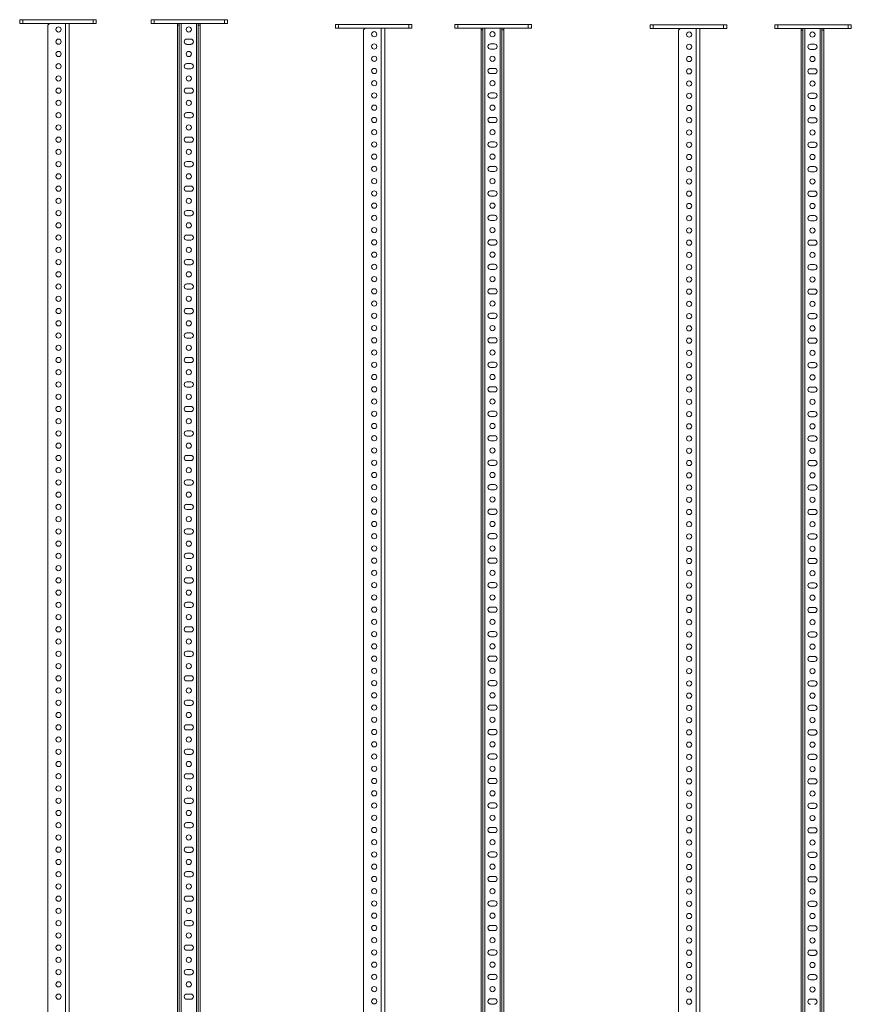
# Model space of a CAD drawing. Header units: millimetres. Extents: x -2 to 5568, y -5579 to 295.
# Tile 5 of 11: x 3831 to 5190, y -3953 to -2345. Entities that reach past the tile are written whole.
import ezdxf

# ---------------------------------------------------------------- set-up
doc = ezdxf.new("R2010")
doc.units = ezdxf.units.MM

msp = doc.modelspace()

# ---------------------------------------------------------------- linework, layer by layer
at = {"color": 7, "linetype": 'Continuous', "lineweight": 15}
for p, q in [((3831.1, -2350.7), (3831.1, -2344.7)), ((3831.1, -2344.7), (3836.1, -2344.7)), ((3836.1, -2344.7), (3836.1, -2350.7)), ((3836.1, -2344.7), (3951.1, -2344.7)), ((3951.1, -2350.7), (3951.1, -2344.7)), ((3951.1, -2344.7), (3956.1, -2344.7)), ((3956.1, -2344.7), (3956.1, -2350.7)), ((4046, -2350.7), (4046, -2344.7)), ((4046, -2344.7), (4051, -2344.7)), ((4051, -2344.7), (4051, -2350.7)), ((4051, -2344.7), (4166, -2344.7)), ((4166, -2350.7), (4166, -2344.7)), ((4166, -2344.7), (4171, -2344.7)), ((4171, -2344.7), (4171, -2350.7)), ((3836.1, -2350.7), (3831.1, -2350.7)), ((3836.1, -2350.7), (3951.1, -2350.7)), ((3880.1, -2350.7), (3877.1, -2353.7)), ((3877.1, -2353.7), (3877.1, -5107.7)), ((3912.1, -2350.7), (3912.1, -5110.7)), ((3956.1, -2350.7), (3951.1, -2350.7)), ((4051, -2350.7), (4046, -2350.7)), ((4051, -2350.7), (4166, -2350.7)), ((4089, -2353.7), (4089, -2350.7)), ((4089, -2353.7), (4089, -5107.7)), ((4092, -2353.7), (4089, -2353.7)), ((4092, -2350.7), (4092, -2353.7)), ((4092, -2353.7), (4092, -5107.7)), ((4123, -2353.7), (4123, -2350.7)), ((4123, -2353.7), (4123, -5107.7)), ((4126, -2353.7), (4123, -2353.7)), ((4126, -2350.7), (4126, -2353.7)), ((4126, -2353.7), (4126, -5107.7)), ((4171, -2350.7), (4166, -2350.7)), ((4347, -2358.5), (4347, -2352.5)), ((4347, -2352.5), (4352, -2352.5)), ((4352, -2358.5), (4347, -2358.5)), ((4352, -2352.5), (4352, -2358.5)), ((4352, -2352.5), (4467, -2352.5)), ((4352, -2358.5), (4467, -2358.5)), ((4396, -2358.5), (4393, -2361.5)), ((4393, -2361.5), (4393, -5235.5)), ((4428, -2358.5), (4428, -5238.5)), ((4467, -2358.5), (4467, -2352.5)), ((4467, -2352.5), (4472, -2352.5)), ((4472, -2358.5), (4467, -2358.5)), ((4472, -2352.5), (4472, -2358.5)), ((4542.3, -2358.5), (4542.3, -2352.5)), ((4542.3, -2352.5), (4547.3, -2352.5)), ((4547.3, -2358.5), (4542.3, -2358.5)), ((4547.3, -2352.5), (4547.3, -2358.5)), ((4547.3, -2352.5), (4662.3, -2352.5)), ((4547.3, -2358.5), (4662.3, -2358.5)), ((4585.3, -2361.5), (4585.3, -2358.5)), ((4588.3, -2361.5), (4585.3, -2361.5)), ((4585.3, -2361.5), (4585.3, -5235.5)), ((4588.3, -2358.5), (4588.3, -2361.5)), ((4588.3, -2361.5), (4588.3, -5235.5)), ((4619.3, -2361.5), (4619.3, -2358.5)), ((4619.3, -2361.5), (4619.3, -5235.5)), ((4622.3, -2361.5), (4619.3, -2361.5)), ((4622.3, -2358.5), (4622.3, -2361.5)), ((4622.3, -2361.5), (4622.3, -5235.5)), ((4662.3, -2358.5), (4662.3, -2352.5)), ((4662.3, -2352.5), (4667.3, -2352.5)), ((4667.3, -2358.5), (4662.3, -2358.5)), ((4667.3, -2352.5), (4667.3, -2358.5)), ((4861.6, -2359), (4861.6, -2353)), ((4861.6, -2353), (4866.6, -2353)), ((4866.6, -2359), (4861.6, -2359)), ((4866.6, -2353), (4866.6, -2359)), ((4866.6, -2353), (4981.6, -2353)), ((4866.6, -2359), (4981.6, -2359)), ((4910.6, -2359), (4907.6, -2362)), ((4907.6, -2362), (4907.6, -5356)), ((4942.6, -2359), (4942.6, -5359)), ((4981.6, -2359), (4981.6, -2353)), ((4981.6, -2353), (4986.6, -2353)), ((4986.6, -2359), (4981.6, -2359)), ((4986.6, -2353), (4986.6, -2359)), ((5065.2, -2359), (5065.2, -2353)), ((5065.2, -2353), (5070.2, -2353)), ((5070.2, -2359), (5065.2, -2359)), ((5070.2, -2353), (5070.2, -2359)), ((5070.2, -2353), (5185.2, -2353)), ((5070.2, -2359), (5185.2, -2359)), ((5108.2, -2362), (5108.2, -2359)), ((5111.2, -2362), (5108.2, -2362)), ((5108.2, -2362), (5108.2, -5356)), ((5111.2, -2359), (5111.2, -2362)), ((5111.2, -2362), (5111.2, -5356)), ((5142.2, -2362), (5142.2, -2359)), ((5145.2, -2362), (5142.2, -2362)), ((5142.2, -2362), (5142.2, -5356)), ((5145.2, -2359), (5145.2, -2362)), ((5145.2, -2362), (5145.2, -5356)), ((5185.2, -2359), (5185.2, -2353)), ((5185.2, -2353), (5190.2, -2353)), ((5190.2, -2359), (5185.2, -2359)), ((5190.2, -2353), (5190.2, -2359)), ((4110.7, -2376.5), (4104.2, -2376.5)), ((4104.2, -2385), (4110.7, -2385)), ((4607.1, -2384.3), (4600.6, -2384.3)), ((4600.6, -2392.8), (4607.1, -2392.8)), ((5130, -2384.8), (5123.5, -2384.8)), ((5123.5, -2393.3), (5130, -2393.3)), ((4110.7, -2416.5), (4104.2, -2416.5)), ((4104.2, -2425), (4110.7, -2425)), ((4607.1, -2424.3), (4600.6, -2424.3)), ((5130, -2424.8), (5123.5, -2424.8)), ((4600.6, -2432.8), (4607.1, -2432.8)), ((5123.5, -2433.3), (5130, -2433.3)), ((4110.7, -2456.5), (4104.2, -2456.5)), ((4104.2, -2465), (4110.7, -2465)), ((4607.1, -2464.3), (4600.6, -2464.3)), ((4600.6, -2472.8), (4607.1, -2472.8)), ((5130, -2464.8), (5123.5, -2464.8)), ((5123.5, -2473.3), (5130, -2473.3)), ((4110.7, -2496.5), (4104.2, -2496.5)), ((4104.2, -2505), (4110.7, -2505)), ((4607.1, -2504.3), (4600.6, -2504.3)), ((5130, -2504.8), (5123.5, -2504.8)), ((4600.6, -2512.8), (4607.1, -2512.8)), ((5123.5, -2513.3), (5130, -2513.3)), ((4110.7, -2536.5), (4104.2, -2536.5)), ((4104.2, -2545), (4110.7, -2545)), ((4607.1, -2544.3), (4600.6, -2544.3)), ((4600.6, -2552.8), (4607.1, -2552.8)), ((5130, -2544.8), (5123.5, -2544.8)), ((5123.5, -2553.3), (5130, -2553.3)), ((4110.7, -2576.5), (4104.2, -2576.5)), ((4104.2, -2585), (4110.7, -2585)), ((4607.1, -2584.3), (4600.6, -2584.3)), ((5130, -2584.8), (5123.5, -2584.8)), ((4600.6, -2592.8), (4607.1, -2592.8)), ((5123.5, -2593.3), (5130, -2593.3)), ((4110.7, -2616.5), (4104.2, -2616.5)), ((4104.2, -2625), (4110.7, -2625)), ((4607.1, -2624.3), (4600.6, -2624.3)), ((4600.6, -2632.8), (4607.1, -2632.8)), ((5130, -2624.8), (5123.5, -2624.8)), ((5123.5, -2633.3), (5130, -2633.3)), ((4110.7, -2656.5), (4104.2, -2656.5)), ((4104.2, -2665), (4110.7, -2665)), ((4607.1, -2664.3), (4600.6, -2664.3)), ((5130, -2664.8), (5123.5, -2664.8)), ((4600.6, -2672.8), (4607.1, -2672.8)), ((5123.5, -2673.3), (5130, -2673.3)), ((4110.7, -2696.5), (4104.2, -2696.5)), ((4104.2, -2705), (4110.7, -2705)), ((4607.1, -2704.3), (4600.6, -2704.3)), ((4600.6, -2712.8), (4607.1, -2712.8)), ((5130, -2704.8), (5123.5, -2704.8)), ((5123.5, -2713.3), (5130, -2713.3)), ((4110.7, -2736.5), (4104.2, -2736.5)), ((4104.2, -2745), (4110.7, -2745)), ((4607.1, -2744.3), (4600.6, -2744.3)), ((5130, -2744.8), (5123.5, -2744.8)), ((4600.6, -2752.8), (4607.1, -2752.8)), ((5123.5, -2753.3), (5130, -2753.3)), ((4110.7, -2776.5), (4104.2, -2776.5)), ((4104.2, -2785), (4110.7, -2785)), ((4607.1, -2784.3), (4600.6, -2784.3)), ((4600.6, -2792.8), (4607.1, -2792.8)), ((5130, -2784.8), (5123.5, -2784.8)), ((5123.5, -2793.3), (5130, -2793.3)), ((4110.7, -2816.5), (4104.2, -2816.5)), ((4104.2, -2825), (4110.7, -2825)), ((4607.1, -2824.3), (4600.6, -2824.3)), ((5130, -2824.8), (5123.5, -2824.8)), ((4600.6, -2832.8), (4607.1, -2832.8)), ((5123.5, -2833.3), (5130, -2833.3)), ((4110.7, -2856.5), (4104.2, -2856.5)), ((4104.2, -2865), (4110.7, -2865)), ((4607.1, -2864.3), (4600.6, -2864.3)), ((4600.6, -2872.8), (4607.1, -2872.8)), ((5130, -2864.8), (5123.5, -2864.8)), ((5123.5, -2873.3), (5130, -2873.3)), ((4110.7, -2896.5), (4104.2, -2896.5)), ((4104.2, -2905), (4110.7, -2905)), ((4607.1, -2904.3), (4600.6, -2904.3)), ((5130, -2904.8), (5123.5, -2904.8)), ((4600.6, -2912.8), (4607.1, -2912.8)), ((5123.5, -2913.3), (5130, -2913.3)), ((4110.7, -2936.5), (4104.2, -2936.5)), ((4104.2, -2945), (4110.7, -2945)), ((4607.1, -2944.3), (4600.6, -2944.3)), ((4600.6, -2952.8), (4607.1, -2952.8)), ((5130, -2944.8), (5123.5, -2944.8)), ((5123.5, -2953.3), (5130, -2953.3)), ((4110.7, -2976.5), (4104.2, -2976.5)), ((4104.2, -2985), (4110.7, -2985)), ((4607.1, -2984.3), (4600.6, -2984.3)), ((5130, -2984.8), (5123.5, -2984.8)), ((4600.6, -2992.8), (4607.1, -2992.8)), ((5123.5, -2993.3), (5130, -2993.3)), ((4110.7, -3016.5), (4104.2, -3016.5)), ((4104.2, -3025), (4110.7, -3025)), ((4607.1, -3024.3), (4600.6, -3024.3)), ((4600.6, -3032.8), (4607.1, -3032.8)), ((5130, -3024.8), (5123.5, -3024.8)), ((5123.5, -3033.3), (5130, -3033.3)), ((4110.7, -3056.5), (4104.2, -3056.5)), ((4104.2, -3065), (4110.7, -3065)), ((4607.1, -3064.3), (4600.6, -3064.3)), ((5130, -3064.8), (5123.5, -3064.8)), ((4600.6, -3072.8), (4607.1, -3072.8)), ((5123.5, -3073.3), (5130, -3073.3)), ((4110.7, -3096.5), (4104.2, -3096.5)), ((4607.1, -3104.3), (4600.6, -3104.3)), ((4104.2, -3105), (4110.7, -3105)), ((4600.6, -3112.8), (4607.1, -3112.8)), ((5130, -3104.8), (5123.5, -3104.8)), ((5123.5, -3113.3), (5130, -3113.3)), ((4110.7, -3136.5), (4104.2, -3136.5)), ((4104.2, -3145), (4110.7, -3145)), ((4607.1, -3144.3), (4600.6, -3144.3)), ((5130, -3144.8), (5123.5, -3144.8)), ((4600.6, -3152.8), (4607.1, -3152.8)), ((5123.5, -3153.3), (5130, -3153.3)), ((4110.7, -3176.5), (4104.2, -3176.5)), ((4607.1, -3184.3), (4600.6, -3184.3)), ((5130, -3184.8), (5123.5, -3184.8)), ((4104.2, -3185), (4110.7, -3185)), ((4600.6, -3192.8), (4607.1, -3192.8)), ((5123.5, -3193.3), (5130, -3193.3)), ((4110.7, -3216.5), (4104.2, -3216.5)), ((4104.2, -3225), (4110.7, -3225)), ((4607.1, -3224.3), (4600.6, -3224.3)), ((4600.6, -3232.8), (4607.1, -3232.8)), ((5130, -3224.8), (5123.5, -3224.8)), ((5123.5, -3233.3), (5130, -3233.3)), ((4110.7, -3256.5), (4104.2, -3256.5)), ((4104.2, -3265), (4110.7, -3265)), ((4607.1, -3264.3), (4600.6, -3264.3)), ((5130, -3264.8), (5123.5, -3264.8)), ((4600.6, -3272.8), (4607.1, -3272.8)), ((5123.5, -3273.3), (5130, -3273.3)), ((4110.7, -3296.5), (4104.2, -3296.5)), ((4104.2, -3305), (4110.7, -3305)), ((4607.1, -3304.3), (4600.6, -3304.3)), ((4600.6, -3312.8), (4607.1, -3312.8)), ((5130, -3304.8), (5123.5, -3304.8)), ((5123.5, -3313.3), (5130, -3313.3)), ((4110.7, -3336.5), (4104.2, -3336.5)), ((4104.2, -3345), (4110.7, -3345)), ((4607.1, -3344.3), (4600.6, -3344.3)), ((5130, -3344.8), (5123.5, -3344.8)), ((4600.6, -3352.8), (4607.1, -3352.8)), ((5123.5, -3353.3), (5130, -3353.3)), ((4110.7, -3376.5), (4104.2, -3376.5)), ((4104.2, -3385), (4110.7, -3385)), ((4607.1, -3384.3), (4600.6, -3384.3)), ((4600.6, -3392.8), (4607.1, -3392.8)), ((5130, -3384.8), (5123.5, -3384.8)), ((5123.5, -3393.3), (5130, -3393.3)), ((4110.7, -3416.5), (4104.2, -3416.5)), ((4104.2, -3425), (4110.7, -3425)), ((4607.1, -3424.3), (4600.6, -3424.3)), ((5130, -3424.8), (5123.5, -3424.8)), ((4600.6, -3432.8), (4607.1, -3432.8)), ((5123.5, -3433.3), (5130, -3433.3)), ((4110.7, -3456.5), (4104.2, -3456.5)), ((4104.2, -3465), (4110.7, -3465)), ((4607.1, -3464.3), (4600.6, -3464.3)), ((4600.6, -3472.8), (4607.1, -3472.8)), ((5130, -3464.8), (5123.5, -3464.8)), ((5123.5, -3473.3), (5130, -3473.3)), ((4110.7, -3496.5), (4104.2, -3496.5)), ((4104.2, -3505), (4110.7, -3505)), ((4607.1, -3504.3), (4600.6, -3504.3)), ((5130, -3504.8), (5123.5, -3504.8)), ((4600.6, -3512.8), (4607.1, -3512.8)), ((5123.5, -3513.3), (5130, -3513.3)), ((4110.7, -3536.5), (4104.2, -3536.5)), ((4104.2, -3545), (4110.7, -3545)), ((4607.1, -3544.3), (4600.6, -3544.3)), ((4600.6, -3552.8), (4607.1, -3552.8)), ((5130, -3544.8), (5123.5, -3544.8)), ((5123.5, -3553.3), (5130, -3553.3)), ((4110.7, -3576.5), (4104.2, -3576.5)), ((4104.2, -3585), (4110.7, -3585)), ((4607.1, -3584.3), (4600.6, -3584.3)), ((5130, -3584.8), (5123.5, -3584.8)), ((4600.6, -3592.8), (4607.1, -3592.8)), ((5123.5, -3593.3), (5130, -3593.3)), ((4110.7, -3616.5), (4104.2, -3616.5)), ((4104.2, -3625), (4110.7, -3625)), ((4607.1, -3624.3), (4600.6, -3624.3)), ((4600.6, -3632.8), (4607.1, -3632.8)), ((5130, -3624.8), (5123.5, -3624.8)), ((5123.5, -3633.3), (5130, -3633.3)), ((4110.7, -3656.5), (4104.2, -3656.5)), ((4104.2, -3665), (4110.7, -3665)), ((4607.1, -3664.3), (4600.6, -3664.3)), ((5130, -3664.8), (5123.5, -3664.8)), ((4600.6, -3672.8), (4607.1, -3672.8)), ((5123.5, -3673.3), (5130, -3673.3)), ((4110.7, -3696.5), (4104.2, -3696.5)), ((4104.2, -3705), (4110.7, -3705)), ((4607.1, -3704.3), (4600.6, -3704.3)), ((4600.6, -3712.8), (4607.1, -3712.8)), ((5130, -3704.8), (5123.5, -3704.8)), ((5123.5, -3713.3), (5130, -3713.3)), ((4110.7, -3736.5), (4104.2, -3736.5)), ((4104.2, -3745), (4110.7, -3745)), ((4607.1, -3744.3), (4600.6, -3744.3)), ((5130, -3744.8), (5123.5, -3744.8)), ((4600.6, -3752.8), (4607.1, -3752.8)), ((5123.5, -3753.3), (5130, -3753.3)), ((4110.7, -3776.5), (4104.2, -3776.5)), ((4104.2, -3785), (4110.7, -3785)), ((4607.1, -3784.3), (4600.6, -3784.3)), ((4600.6, -3792.8), (4607.1, -3792.8)), ((5130, -3784.8), (5123.5, -3784.8)), ((5123.5, -3793.3), (5130, -3793.3)), ((4110.7, -3816.5), (4104.2, -3816.5)), ((4104.2, -3825), (4110.7, -3825)), ((4607.1, -3824.3), (4600.6, -3824.3)), ((5130, -3824.8), (5123.5, -3824.8)), ((4600.6, -3832.8), (4607.1, -3832.8)), ((5123.5, -3833.3), (5130, -3833.3)), ((4110.7, -3856.5), (4104.2, -3856.5)), ((4104.2, -3865), (4110.7, -3865)), ((4607.1, -3864.3), (4600.6, -3864.3)), ((4600.6, -3872.8), (4607.1, -3872.8)), ((5130, -3864.8), (5123.5, -3864.8)), ((5123.5, -3873.3), (5130, -3873.3)), ((4110.7, -3896.5), (4104.2, -3896.5)), ((4104.2, -3905), (4110.7, -3905)), ((4607.1, -3904.3), (4600.6, -3904.3)), ((5130, -3904.8), (5123.5, -3904.8)), ((4600.6, -3912.8), (4607.1, -3912.8)), ((5123.5, -3913.3), (5130, -3913.3)), ((4110.7, -3936.5), (4104.2, -3936.5)), ((4104.2, -3945), (4110.7, -3945)), ((4607.1, -3944.3), (4600.6, -3944.3)), ((4600.6, -3952.8), (4607.1, -3952.8)), ((5130, -3944.8), (5123.5, -3944.8))]:
    msp.add_line(p, q, dxfattribs=at)
at = {"color": 8, "linetype": 'Continuous', "lineweight": 0}
for p, q in [((3906.1, -2350.7), (3906.1, -5110.7)), ((4095, -2350.7), (4095, -5110.7)), ((4120, -2350.7), (4120, -5110.7)), ((4422, -2358.5), (4422, -5238.5)), ((4591.3, -2358.5), (4591.3, -5238.5)), ((4616.3, -2358.5), (4616.3, -5238.5)), ((4936.6, -2359), (4936.6, -5359)), ((5114.2, -2359), (5114.2, -5359)), ((5139.2, -2359), (5139.2, -5359))]:
    msp.add_line(p, q, dxfattribs=at)
at = {"color": 7, "linetype": 'Continuous', "lineweight": 15}
for centre in [(3894.6, -2360.7), (4107.5, -2360.7), (4410.5, -2368.5), (4603.8, -2368.5), (3894.6, -2380.7), (4925.1, -2369), (5126.7, -2369), (3894.6, -2400.7), (4107.5, -2400.7), (4410.5, -2388.5), (4925.1, -2389), (4410.5, -2408.5), (4603.8, -2408.5), (4925.1, -2409), (5126.7, -2409), (3894.6, -2420.7), (4410.5, -2428.5), (4925.1, -2429), (3894.6, -2440.7), (4107.5, -2440.7), (4410.5, -2448.5), (4603.8, -2448.5), (4925.1, -2449), (5126.7, -2449), (3894.6, -2460.7), (3894.6, -2480.7), (4107.5, -2480.7), (4410.5, -2468.5), (4925.1, -2469), (4410.5, -2488.5), (4603.8, -2488.5), (4925.1, -2489), (5126.7, -2489), (3894.6, -2500.7), (4410.5, -2508.5), (4925.1, -2509), (3894.6, -2520.7), (4107.5, -2520.7), (4410.5, -2528.5), (4603.8, -2528.5), (4925.1, -2529), (5126.7, -2529), (3894.6, -2540.7), (3894.6, -2560.7), (4107.5, -2560.7), (4410.5, -2548.5), (4925.1, -2549), (4410.5, -2568.5), (4603.8, -2568.5), (4925.1, -2569), (5126.7, -2569), (3894.6, -2580.7), (4410.5, -2588.5), (4925.1, -2589), (3894.6, -2600.7), (4107.5, -2600.7), (4410.5, -2608.5), (4603.8, -2608.5), (4925.1, -2609), (5126.7, -2609), (3894.6, -2620.7), (3894.6, -2640.7), (4107.5, -2640.7), (4410.5, -2628.5), (4925.1, -2629), (4410.5, -2648.5), (4603.8, -2648.5), (4925.1, -2649), (5126.7, -2649), (3894.6, -2660.7), (4410.5, -2668.5), (4925.1, -2669), (3894.6, -2680.7), (4107.5, -2680.7), (4410.5, -2688.5), (4603.8, -2688.5), (4925.1, -2689), (5126.7, -2689), (3894.6, -2700.7), (3894.6, -2720.7), (4107.5, -2720.7), (4410.5, -2708.5), (4925.1, -2709), (4410.5, -2728.5), (4603.8, -2728.5), (4925.1, -2729), (5126.7, -2729), (3894.6, -2740.7), (4410.5, -2748.5), (4925.1, -2749), (3894.6, -2760.7), (4107.5, -2760.7), (4410.5, -2768.5), (4603.8, -2768.5), (4925.1, -2769), (5126.7, -2769), (3894.6, -2780.7), (3894.6, -2800.7), (4107.5, -2800.7), (4410.5, -2788.5), (4925.1, -2789), (4410.5, -2808.5), (4603.8, -2808.5), (4925.1, -2809), (5126.7, -2809), (3894.6, -2820.7), (4410.5, -2828.5), (4925.1, -2829), (3894.6, -2840.7), (4107.5, -2840.7), (4410.5, -2848.5), (4603.8, -2848.5), (4925.1, -2849), (5126.7, -2849), (3894.6, -2860.7), (3894.6, -2880.7), (4107.5, -2880.7), (4410.5, -2868.5), (4925.1, -2869), (4410.5, -2888.5), (4603.8, -2888.5), (4925.1, -2889), (5126.7, -2889), (3894.6, -2900.7), (4410.5, -2908.5), (4925.1, -2909), (3894.6, -2920.7), (4107.5, -2920.7), (4410.5, -2928.5), (4603.8, -2928.5), (4925.1, -2929), (5126.7, -2929), (3894.6, -2940.7), (3894.6, -2960.7), (4107.5, -2960.7), (4410.5, -2948.5), (4925.1, -2949), (4410.5, -2968.5), (4603.8, -2968.5), (4925.1, -2969), (5126.7, -2969), (3894.6, -2980.7), (4410.5, -2988.5), (4925.1, -2989), (3894.6, -3000.7), (4107.5, -3000.7), (4410.5, -3008.5), (4603.8, -3008.5), (4925.1, -3009), (5126.7, -3009), (3894.6, -3020.7), (3894.6, -3040.7), (4107.5, -3040.7), (4410.5, -3028.5), (4925.1, -3029), (4410.5, -3048.5), (4603.8, -3048.5), (4925.1, -3049), (5126.7, -3049), (3894.6, -3060.7), (4410.5, -3068.5), (4925.1, -3069), (3894.6, -3080.7), (4107.5, -3080.7), (4410.5, -3088.5), (4603.8, -3088.5), (4925.1, -3089), (5126.7, -3089), (3894.6, -3100.7), (4410.5, -3108.5), (3894.6, -3120.7), (4107.5, -3120.7), (4925.1, -3109), (3894.6, -3140.7), (4410.5, -3128.5), (4603.8, -3128.5), (4925.1, -3129), (5126.7, -3129), (4410.5, -3148.5), (4925.1, -3149), (3894.6, -3160.7), (4107.5, -3160.7), (4410.5, -3168.5), (4603.8, -3168.5), (4925.1, -3169), (5126.7, -3169), (3894.6, -3180.7), (4410.5, -3188.5), (4925.1, -3189), (3894.6, -3200.7), (4107.5, -3200.7), (3894.6, -3220.7), (4410.5, -3208.5), (4603.8, -3208.5), (4925.1, -3209), (5126.7, -3209), (4410.5, -3228.5), (4925.1, -3229), (3894.6, -3240.7), (4107.5, -3240.7), (4410.5, -3248.5), (4603.8, -3248.5), (4925.1, -3249), (5126.7, -3249), (3894.6, -3260.7), (4410.5, -3268.5), (4925.1, -3269), (3894.6, -3280.7), (4107.5, -3280.7), (3894.6, -3300.7), (4410.5, -3288.5), (4603.8, -3288.5), (4925.1, -3289), (5126.7, -3289), (4410.5, -3308.5), (4925.1, -3309), (3894.6, -3320.7), (4107.5, -3320.7), (4410.5, -3328.5), (4603.8, -3328.5), (4925.1, -3329), (5126.7, -3329), (3894.6, -3340.7), (4410.5, -3348.5), (4925.1, -3349), (3894.6, -3360.7), (4107.5, -3360.7), (3894.6, -3380.7), (4410.5, -3368.5), (4603.8, -3368.5), (4925.1, -3369), (5126.7, -3369), (4410.5, -3388.5), (4925.1, -3389), (3894.6, -3400.7), (4107.5, -3400.7), (4410.5, -3408.5), (4603.8, -3408.5), (4925.1, -3409), (5126.7, -3409), (3894.6, -3420.7), (4410.5, -3428.5), (4925.1, -3429), (3894.6, -3440.7), (4107.5, -3440.7), (3894.6, -3460.7), (4410.5, -3448.5), (4603.8, -3448.5), (4925.1, -3449), (5126.7, -3449), (4410.5, -3468.5), (4925.1, -3469), (3894.6, -3480.7), (4107.5, -3480.7), (4410.5, -3488.5), (4603.8, -3488.5), (4925.1, -3489), (5126.7, -3489), (3894.6, -3500.7), (4410.5, -3508.5), (4925.1, -3509), (3894.6, -3520.7), (4107.5, -3520.7), (3894.6, -3540.7), (4410.5, -3528.5), (4603.8, -3528.5), (4925.1, -3529), (5126.7, -3529), (4410.5, -3548.5), (4925.1, -3549), (3894.6, -3560.7), (4107.5, -3560.7), (4410.5, -3568.5), (4603.8, -3568.5), (4925.1, -3569), (5126.7, -3569), (3894.6, -3580.7), (4410.5, -3588.5), (4925.1, -3589), (3894.6, -3600.7), (4107.5, -3600.7), (3894.6, -3620.7), (4410.5, -3608.5), (4603.8, -3608.5), (4925.1, -3609), (5126.7, -3609), (4410.5, -3628.5), (4925.1, -3629), (3894.6, -3640.7), (4107.5, -3640.7), (4410.5, -3648.5), (4603.8, -3648.5), (4925.1, -3649), (5126.7, -3649), (3894.6, -3660.7), (4410.5, -3668.5), (4925.1, -3669), (3894.6, -3680.7), (4107.5, -3680.7), (3894.6, -3700.7), (4410.5, -3688.5), (4603.8, -3688.5), (4925.1, -3689), (5126.7, -3689), (4410.5, -3708.5), (4925.1, -3709), (3894.6, -3720.7), (4107.5, -3720.7), (4410.5, -3728.5), (4603.8, -3728.5), (4925.1, -3729), (5126.7, -3729), (3894.6, -3740.7), (4410.5, -3748.5), (4925.1, -3749), (3894.6, -3760.7), (4107.5, -3760.7), (3894.6, -3780.7), (4410.5, -3768.5), (4603.8, -3768.5), (4925.1, -3769), (5126.7, -3769), (4410.5, -3788.5), (4925.1, -3789), (3894.6, -3800.7), (4107.5, -3800.7), (4410.5, -3808.5), (4603.8, -3808.5), (4925.1, -3809), (5126.7, -3809), (3894.6, -3820.7), (4410.5, -3828.5), (4925.1, -3829), (3894.6, -3840.7), (4107.5, -3840.7), (4410.5, -3848.5), (4603.8, -3848.5), (3894.6, -3860.7), (4925.1, -3849), (5126.7, -3849), (3894.6, -3880.7), (4107.5, -3880.7), (4410.5, -3868.5), (4925.1, -3869), (4410.5, -3888.5), (4603.8, -3888.5), (4925.1, -3889), (5126.7, -3889), (3894.6, -3900.7), (4410.5, -3908.5), (4925.1, -3909), (3894.6, -3920.7), (4107.5, -3920.7), (4410.5, -3928.5), (4603.8, -3928.5), (4925.1, -3929), (5126.7, -3929), (3894.6, -3940.7), (4410.5, -3948.5), (4925.1, -3949)]:
    msp.add_circle(centre, 4.25, dxfattribs=at)
for centre, start, end in [((4104.2, -2380.7), 90, 270), ((4110.7, -2380.7), 270, 90), ((4600.6, -2388.5), 90, 270), ((4607.1, -2388.5), 270, 90), ((5123.5, -2389), 90, 270), ((5130, -2389), 270, 90), ((4104.2, -2420.7), 90, 270), ((4110.7, -2420.7), 270, 90), ((4600.6, -2428.5), 90, 270), ((4607.1, -2428.5), 270, 90), ((5123.5, -2429), 90, 270), ((5130, -2429), 270, 90), ((4104.2, -2460.7), 90, 270), ((4110.7, -2460.7), 270, 90), ((4600.6, -2468.5), 90, 270), ((4607.1, -2468.5), 270, 90), ((5123.5, -2469), 90, 270), ((5130, -2469), 270, 90), ((4104.2, -2500.7), 90, 270), ((4110.7, -2500.7), 270, 90), ((4600.6, -2508.5), 90, 270), ((4607.1, -2508.5), 270, 90), ((5123.5, -2509), 90, 270), ((5130, -2509), 270, 90), ((4104.2, -2540.7), 90, 270), ((4110.7, -2540.7), 270, 90), ((4600.6, -2548.5), 90, 270), ((4607.1, -2548.5), 270, 90), ((5123.5, -2549), 90, 270), ((5130, -2549), 270, 90), ((4104.2, -2580.7), 90, 270), ((4110.7, -2580.7), 270, 90), ((4600.6, -2588.5), 90, 270), ((4607.1, -2588.5), 270, 90), ((5123.5, -2589), 90, 270), ((5130, -2589), 270, 90), ((4104.2, -2620.7), 90, 270), ((4110.7, -2620.7), 270, 90), ((4600.6, -2628.5), 90, 270), ((4607.1, -2628.5), 270, 90), ((5123.5, -2629), 90, 270), ((5130, -2629), 270, 90), ((4104.2, -2660.7), 90, 270), ((4110.7, -2660.7), 270, 90), ((4600.6, -2668.5), 90, 270), ((4607.1, -2668.5), 270, 90), ((5123.5, -2669), 90, 270), ((5130, -2669), 270, 90), ((4104.2, -2700.7), 90, 270), ((4110.7, -2700.7), 270, 90), ((4600.6, -2708.5), 90, 270), ((4607.1, -2708.5), 270, 90), ((5123.5, -2709), 90, 270), ((5130, -2709), 270, 90), ((4104.2, -2740.7), 90, 270), ((4110.7, -2740.7), 270, 90), ((4600.6, -2748.5), 90, 270), ((4607.1, -2748.5), 270, 90), ((5123.5, -2749), 90, 270), ((5130, -2749), 270, 90), ((4104.2, -2780.7), 90, 270), ((4110.7, -2780.7), 270, 90), ((4600.6, -2788.5), 90, 270), ((4607.1, -2788.5), 270, 90), ((5123.5, -2789), 90, 270), ((5130, -2789), 270, 90), ((4104.2, -2820.7), 90, 270), ((4110.7, -2820.7), 270, 90), ((4600.6, -2828.5), 90, 270), ((4607.1, -2828.5), 270, 90), ((5123.5, -2829), 90, 270), ((5130, -2829), 270, 90), ((4104.2, -2860.7), 90, 270), ((4110.7, -2860.7), 270, 90), ((4600.6, -2868.5), 90, 270), ((4607.1, -2868.5), 270, 90), ((5123.5, -2869), 90, 270), ((5130, -2869), 270, 90), ((4104.2, -2900.7), 90, 270), ((4110.7, -2900.7), 270, 90), ((4600.6, -2908.5), 90, 270), ((4607.1, -2908.5), 270, 90), ((5123.5, -2909), 90, 270), ((5130, -2909), 270, 90), ((4104.2, -2940.7), 90, 270), ((4110.7, -2940.7), 270, 90), ((4600.6, -2948.5), 90, 270), ((4607.1, -2948.5), 270, 90), ((5123.5, -2949), 90, 270), ((5130, -2949), 270, 90), ((4104.2, -2980.7), 90, 270), ((4110.7, -2980.7), 270, 90), ((4600.6, -2988.5), 90, 270), ((4607.1, -2988.5), 270, 90), ((5123.5, -2989), 90, 270), ((5130, -2989), 270, 90), ((4104.2, -3020.7), 90, 270), ((4110.7, -3020.7), 270, 90), ((4600.6, -3028.5), 90, 270), ((4607.1, -3028.5), 270, 90), ((5123.5, -3029), 90, 270), ((5130, -3029), 270, 90), ((4104.2, -3060.7), 90, 270), ((4110.7, -3060.7), 270, 90), ((4600.6, -3068.5), 90, 270), ((4607.1, -3068.5), 270, 90), ((5123.5, -3069), 90, 270), ((5130, -3069), 270, 90), ((4104.2, -3100.7), 90, 270), ((4110.7, -3100.7), 270, 90), ((4600.6, -3108.5), 90, 270), ((4607.1, -3108.5), 270, 90), ((5123.5, -3109), 90, 270), ((5130, -3109), 270, 90), ((4104.2, -3140.7), 90, 270), ((4110.7, -3140.7), 270, 90), ((4600.6, -3148.5), 90, 270), ((4607.1, -3148.5), 270, 90), ((5123.5, -3149), 90, 270), ((5130, -3149), 270, 90), ((4104.2, -3180.7), 90, 270), ((4110.7, -3180.7), 270, 90), ((4600.6, -3188.5), 90, 270), ((4607.1, -3188.5), 270, 90), ((5123.5, -3189), 90, 270), ((5130, -3189), 270, 90), ((4104.2, -3220.7), 90, 270), ((4110.7, -3220.7), 270, 90), ((4600.6, -3228.5), 90, 270), ((4607.1, -3228.5), 270, 90), ((5123.5, -3229), 90, 270), ((5130, -3229), 270, 90), ((4104.2, -3260.7), 90, 270), ((4110.7, -3260.7), 270, 90), ((4600.6, -3268.5), 90, 270), ((4607.1, -3268.5), 270, 90), ((5123.5, -3269), 90, 270), ((5130, -3269), 270, 90), ((4104.2, -3300.7), 90, 270), ((4110.7, -3300.7), 270, 90), ((4600.6, -3308.5), 90, 270), ((4607.1, -3308.5), 270, 90), ((5123.5, -3309), 90, 270), ((5130, -3309), 270, 90), ((4104.2, -3340.7), 90, 270), ((4110.7, -3340.7), 270, 90), ((4600.6, -3348.5), 90, 270), ((4607.1, -3348.5), 270, 90), ((5123.5, -3349), 90, 270), ((5130, -3349), 270, 90), ((4104.2, -3380.7), 90, 270), ((4110.7, -3380.7), 270, 90), ((4600.6, -3388.5), 90, 270), ((4607.1, -3388.5), 270, 90), ((5123.5, -3389), 90, 270), ((5130, -3389), 270, 90), ((4104.2, -3420.7), 90, 270), ((4110.7, -3420.7), 270, 90), ((4600.6, -3428.5), 90, 270), ((4607.1, -3428.5), 270, 90), ((5123.5, -3429), 90, 270), ((5130, -3429), 270, 90), ((4104.2, -3460.7), 90, 270), ((4110.7, -3460.7), 270, 90), ((4600.6, -3468.5), 90, 270), ((4607.1, -3468.5), 270, 90), ((5123.5, -3469), 90, 270), ((5130, -3469), 270, 90), ((4104.2, -3500.7), 90, 270), ((4110.7, -3500.7), 270, 90), ((4600.6, -3508.5), 90, 270), ((4607.1, -3508.5), 270, 90), ((5123.5, -3509), 90, 270), ((5130, -3509), 270, 90), ((4104.2, -3540.7), 90, 270), ((4110.7, -3540.7), 270, 90), ((4600.6, -3548.5), 90, 270), ((4607.1, -3548.5), 270, 90), ((5123.5, -3549), 90, 270), ((5130, -3549), 270, 90), ((4104.2, -3580.7), 90, 270), ((4110.7, -3580.7), 270, 90), ((4600.6, -3588.5), 90, 270), ((4607.1, -3588.5), 270, 90), ((5123.5, -3589), 90, 270), ((5130, -3589), 270, 90), ((4104.2, -3620.7), 90, 270), ((4110.7, -3620.7), 270, 90), ((4600.6, -3628.5), 90, 270), ((4607.1, -3628.5), 270, 90), ((5123.5, -3629), 90, 270), ((5130, -3629), 270, 90), ((4104.2, -3660.7), 90, 270), ((4110.7, -3660.7), 270, 90), ((4600.6, -3668.5), 90, 270), ((4607.1, -3668.5), 270, 90), ((5123.5, -3669), 90, 270), ((5130, -3669), 270, 90), ((4104.2, -3700.7), 90, 270), ((4110.7, -3700.7), 270, 90), ((4600.6, -3708.5), 90, 270), ((4607.1, -3708.5), 270, 90), ((5123.5, -3709), 90, 270), ((5130, -3709), 270, 90), ((4104.2, -3740.7), 90, 270), ((4110.7, -3740.7), 270, 90), ((4600.6, -3748.5), 90, 270), ((4607.1, -3748.5), 270, 90), ((5123.5, -3749), 90, 270), ((5130, -3749), 270, 90), ((4104.2, -3780.7), 90, 270), ((4110.7, -3780.7), 270, 90), ((4600.6, -3788.5), 90, 270), ((4607.1, -3788.5), 270, 90), ((5123.5, -3789), 90, 270), ((5130, -3789), 270, 90), ((4104.2, -3820.7), 90, 270), ((4110.7, -3820.7), 270, 90), ((4600.6, -3828.5), 90, 270), ((4607.1, -3828.5), 270, 90), ((5123.5, -3829), 90, 270), ((5130, -3829), 270, 90), ((4104.2, -3860.7), 90, 270), ((4110.7, -3860.7), 270, 90), ((4600.6, -3868.5), 90, 270), ((4607.1, -3868.5), 270, 90), ((5123.5, -3869), 90, 270), ((5130, -3869), 270, 90), ((4104.2, -3900.7), 90, 270), ((4110.7, -3900.7), 270, 90), ((4600.6, -3908.5), 90, 270), ((4607.1, -3908.5), 270, 90), ((5123.5, -3909), 90, 270), ((5130, -3909), 270, 90), ((4104.2, -3940.7), 90, 270), ((4110.7, -3940.7), 270, 90), ((4600.6, -3948.5), 90, 270), ((4607.1, -3948.5), 270, 90), ((5123.5, -3949), 90, 270), ((5130, -3949), 270, 90)]:
    msp.add_arc(centre, 4.25, start, end, dxfattribs=at)

doc.saveas('drawing.dxf')
